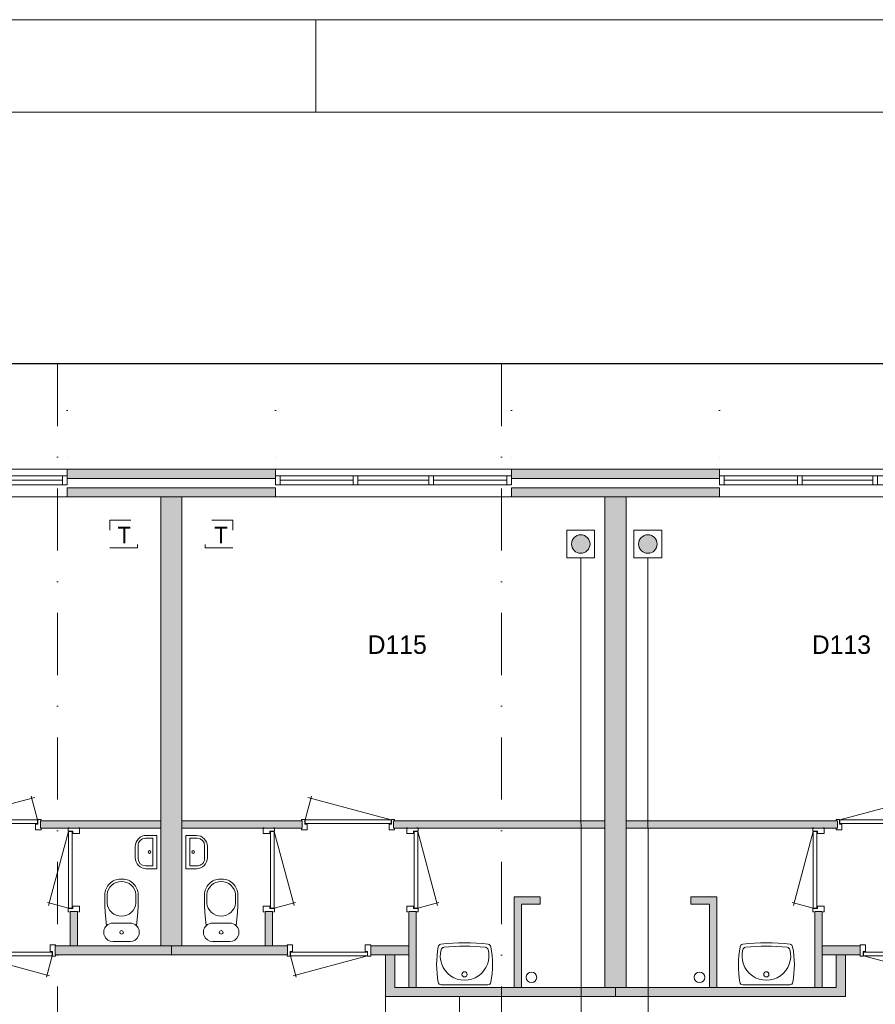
# Model space of a CAD drawing. Header units: millimetres. Extents: x 0 to 84100, y 0 to 59400.
# Tile 26 of 36: x 17900 to 27148, y 48759 to 59400. Entities that reach past the tile are written whole.
import ezdxf
from ezdxf.enums import TextEntityAlignment as Align
from ezdxf.xclip import XClip

# ---------------------------------------------------------------- set-up
doc = ezdxf.new("R2010")
doc.units = ezdxf.units.MM
doc.header["$PDMODE"] = 3
doc.header["$PDSIZE"] = 1
for name, pattern in [('DGN1', [504.6, 0, -504.6]), ('DGN2', [672.8, 336.4, -336.4]), ('DGN4', [1345.6, 672.8, -336.4, 0, -336.4])]:
    doc.linetypes.add(name, pattern=pattern)
for name, color, linetype in [('16', 7, 'Continuous'), ('17', 7, 'Continuous'), ('29', 7, 'Continuous'), ('30', 7, 'Continuous'), ('32', 7, 'Continuous'), ('33', 7, 'Continuous'), ('40', 7, 'Continuous'), ('48', 7, 'Continuous'), ('56', 7, 'Continuous'), ('58', 7, 'Continuous'), ('62', 7, 'Continuous'), ('KADER', 7, 'Continuous'), ('TRAP', 7, 'Continuous')]:
    doc.layers.add(name, color=color, linetype=linetype)
doc.styles.add('dgn001', font='dgn001.shx')
doc.styles.add('dgn003', font='dgn003.shx')
doc.styles.get("Standard").update_dxf_attribs({"font": 'arial.ttf'})
doc.dimstyles.get("Standard").update_dxf_attribs({"dimtxt": 0.18, "dimasz": 0.18, "dimexe": 0.18, "dimexo": 0.0625, "dimgap": 0.09, "dimtad": 0, "dimtih": 1, "dimtoh": 1, "dimdec": 4, "dimzin": 0, "dimdsep": 46, "dimtxsty": 'Standard', "dimcen": 0.09, "dimadec": 0, "dimazin": 0, "dimtfac": 1, "dimtdec": 4, "dimtofl": 0, "dimtmove": 0, "dimatfit": 3, "dimfxl": 1, "dimtolj": 1, "dimtzin": 0, "dimarcsym": 0})

# ---------------------------------------------------------------- blocks, each defined once
blk = doc.blocks.new('AnonymousCell47')
at = {"layer": 'TRAP', "color": 1, "linetype": 'DGN2', "lineweight": 0, "flags": 128}
blk.add_lwpolyline([(-150, -139), (150, -139), (150, 161), (-150, 161), (-150, -139)], dxfattribs=at)
at = {"layer": 'TRAP', "color": 1, "linetype": 'DGN2', "lineweight": 0, "style": 'dgn001'}
blk.add_text('T', height=180, dxfattribs=at).set_placement((-68, -90))
blk = doc.blocks.new('EAD034')
at = {"layer": '29'}
h = blk.add_hatch(color=3, dxfattribs=at)
edge = h.paths.add_edge_path()
edge.add_arc((0, 0), 100, 0, 360)
at = {"layer": '29', "color": 3, "linetype": 'Continuous', "lineweight": 0}
blk.add_circle((0, 0), 100, dxfattribs=at)
blk = doc.blocks.new('AnonymousCell68')
at = {"layer": '29', "color": 1, "linetype": 'Continuous', "lineweight": 0, "flags": 128}
blk.add_lwpolyline([(184, 240), (-116, 240), (-116, -60), (184, -60), (184, 240)], dxfattribs=at)
at = {"color": 1, "linetype": 'Continuous', "lineweight": 0}
blk.add_blockref('EAD034', (34, 90), dxfattribs=at)
blk = doc.blocks.new('AnonymousCell69')
at = {"layer": 'TRAP', "color": 1, "linetype": 'DGN2', "lineweight": 0, "flags": 128}
blk.add_lwpolyline([(150, -139), (-150, -139), (-150, 161), (150, 161), (150, -139)], dxfattribs=at)
at = {"layer": 'TRAP', "color": 1, "linetype": 'DGN2', "lineweight": 0, "style": 'dgn001'}
blk.add_text('T', height=180, dxfattribs=at).set_placement((-52, -90))
blk = doc.blocks.new('EAD035')
at = {"layer": '29'}
h = blk.add_hatch(color=3, dxfattribs=at)
edge = h.paths.add_edge_path()
edge.add_arc((0, 0), 100, 0, 360)
at = {"layer": '29', "color": 3, "linetype": 'Continuous', "lineweight": 0}
blk.add_circle((0, 0), 100, dxfattribs=at)
blk = doc.blocks.new('AnonymousCell72')
at = {"layer": '29', "color": 1, "linetype": 'Continuous', "lineweight": 0, "flags": 128}
blk.add_lwpolyline([(-184, 240), (116, 240), (116, -60), (-184, -60), (-184, 240)], dxfattribs=at)
at = {"color": 1, "linetype": 'Continuous', "lineweight": 0}
blk.add_blockref('EAD035', (-34, 90), dxfattribs=at)
blk = doc.blocks.new('930L0926')
at = {"layer": '33', "color": 1, "linetype": 'Continuous', "lineweight": 0}
for p, q in [((38, 98), (936.31, 338.7)), ((968, 98), (899.56, 353.44))]:
    blk.add_line(p, q, dxfattribs=at)
at = {"layer": '33', "color": 92, "linetype": 'Continuous', "lineweight": 13, "true_color": 0x00e100, "flags": 128}
for points in [[(0, 90), (0, 101), (35, 101), (35, 51), (60, 51), (60, -11), (0, -11), (0, 0)], [(1006, 90), (1006, 101), (971, 101), (971, 51), (946, 51), (946, -11), (1006, -11), (1006, 0)]]:
    blk.add_lwpolyline(points, dxfattribs=at)
at = {"layer": '33', "color": 2, "linetype": 'Continuous', "lineweight": 13, "true_color": 0xf0f000, "flags": 128}
blk.add_lwpolyline([(968, 98), (38, 98), (38, 58), (968, 58), (968, 98)], dxfattribs=at)
blk = doc.blocks.new('CLOS0225')
at = {"layer": '40', "color": 7, "linetype": 'Continuous', "lineweight": 0}
for p, q in [((-1, 670), (1, 670)), ((-155, 528), (-155, 436)), ((155, 528), (155, 436)), ((-92, 220), (92, 220))]:
    blk.add_line(p, q, dxfattribs=at)
at = {"layer": '40', "color": 7, "linetype": 'Continuous', "lineweight": 0, "flags": 128}
for points in [[(-176, 338), (-162, 192), (-162, 192, 0.674333), (-92, 20), (-92, 20), (92, 20), (92, 20, 0.674333), (162, 192), (162, 192), (176, 338), (176, 338, 0.023285), (180, 431), (180, 431), (180, 525), (180, 525, 0.414214), (10, 695), (10, 695), (-10, 695), (-10, 695, 0.414214), (-180, 525), (-180, 525), (-180, 431), (-180, 431, 0.023285), (-176, 338)], [(-162, 192, -0.194504), (-92, 220)], [(92, 220, -0.194504), (162, 192)]]:
    blk.add_lwpolyline(points, format="xyb", dxfattribs=at)
at = {"layer": '40', "color": 7, "linetype": 'Continuous', "lineweight": 0}
blk.add_circle((0, 120), 20, dxfattribs=at)
for centre, start, end in [((0, 514), 4.9259, 175.0741), ((0, 450), 184.9263, 355.0736)]:
    blk.add_arc(centre, 156, start, end, dxfattribs=at)
blk = doc.blocks.new('830R1077')
at = {"layer": '33', "color": 1, "linetype": 'Continuous', "lineweight": 0}
for p, q in [((-108, 868), (-322.82, 66.28)), ((-108, 38), (-336.87, 99.32))]:
    blk.add_line(p, q, dxfattribs=at)
at = {"layer": '33', "color": 92, "linetype": 'Continuous', "lineweight": 13, "true_color": 0x00e100, "flags": 128}
for points in [[(-100, 906), (-111, 906), (-111, 871), (-61, 871), (-61, 846), (11, 846), (11, 906), (0, 906)], [(-100, 0), (-111, 0), (-111, 35), (-61, 35), (-61, 60), (11, 60), (11, 0), (0, 0)]]:
    blk.add_lwpolyline(points, dxfattribs=at)
at = {"layer": '33', "color": 2, "linetype": 'Continuous', "lineweight": 13, "true_color": 0xf0f000, "flags": 128}
blk.add_lwpolyline([(-108, 868), (-108, 38), (-68, 38), (-68, 868), (-108, 868)], dxfattribs=at)
blk = doc.blocks.new('830R1078')
at = {"layer": '33', "color": 1, "linetype": 'Continuous', "lineweight": 0}
for p, q in [((108, 868), (322.82, 66.28)), ((108, 38), (336.87, 99.32))]:
    blk.add_line(p, q, dxfattribs=at)
at = {"layer": '33', "color": 92, "linetype": 'Continuous', "lineweight": 13, "true_color": 0x00e100, "flags": 128}
for points in [[(100, 906), (111, 906), (111, 871), (61, 871), (61, 846), (-11, 846), (-11, 906), (0, 906)], [(100, 0), (111, 0), (111, 35), (61, 35), (61, 60), (-11, 60), (-11, 0), (0, 0)]]:
    blk.add_lwpolyline(points, dxfattribs=at)
at = {"layer": '33', "color": 2, "linetype": 'Continuous', "lineweight": 13, "true_color": 0xf0f000, "flags": 128}
blk.add_lwpolyline([(108, 868), (108, 38), (68, 38), (68, 868), (108, 868)], dxfattribs=at)
blk = doc.blocks.new('930L0927')
at = {"layer": '33', "color": 1, "linetype": 'Continuous', "lineweight": 0}
for p, q in [((-968, 98), (-899.56, 353.44)), ((-38, 98), (-936.31, 338.7))]:
    blk.add_line(p, q, dxfattribs=at)
at = {"layer": '33', "color": 92, "linetype": 'Continuous', "lineweight": 13, "true_color": 0x00e100, "flags": 128}
for points in [[(-1006, 90), (-1006, 101), (-971, 101), (-971, 51), (-946, 51), (-946, -11), (-1006, -11), (-1006, 0)], [(0, 90), (0, 101), (-35, 101), (-35, 51), (-60, 51), (-60, -11), (0, -11), (0, 0)]]:
    blk.add_lwpolyline(points, dxfattribs=at)
at = {"layer": '33', "color": 2, "linetype": 'Continuous', "lineweight": 13, "true_color": 0xf0f000, "flags": 128}
blk.add_lwpolyline([(-968, 98), (-38, 98), (-38, 58), (-968, 58), (-968, 98)], dxfattribs=at)
blk = doc.blocks.new('830R1079')
at = {"layer": '33', "color": 1, "linetype": 'Continuous', "lineweight": 0}
for p, q in [((108, 868), (322.82, 66.28)), ((108, 38), (336.87, 99.32))]:
    blk.add_line(p, q, dxfattribs=at)
at = {"layer": '33', "color": 92, "linetype": 'Continuous', "lineweight": 13, "true_color": 0x00e100, "flags": 128}
for points in [[(100, 906), (111, 906), (111, 871), (61, 871), (61, 846), (-11, 846), (-11, 906), (0, 906)], [(100, 0), (111, 0), (111, 35), (61, 35), (61, 60), (-11, 60), (-11, 0), (0, 0)]]:
    blk.add_lwpolyline(points, dxfattribs=at)
at = {"layer": '33', "color": 2, "linetype": 'Continuous', "lineweight": 13, "true_color": 0xf0f000, "flags": 128}
blk.add_lwpolyline([(108, 868), (108, 38), (68, 38), (68, 868), (108, 868)], dxfattribs=at)
blk = doc.blocks.new('CLOS0226')
at = {"layer": '40', "color": 7, "linetype": 'Continuous', "lineweight": 0}
for p, q in [((1, 670), (-1, 670)), ((-155, 528), (-155, 436)), ((155, 528), (155, 436)), ((92, 220), (-93, 220))]:
    blk.add_line(p, q, dxfattribs=at)
at = {"layer": '40', "color": 7, "linetype": 'Continuous', "lineweight": 0, "flags": 128}
for points in [[(176, 338), (162, 192), (162, 192, -0.674333), (92, 20), (92, 20), (-93, 20), (-93, 20, -0.674333), (-162, 192), (-162, 192), (-176, 338), (-176, 338, -0.023285), (-180, 431), (-180, 431), (-180, 525), (-180, 525, -0.414214), (-10, 695), (-10, 695), (10, 695), (10, 695, -0.414214), (180, 525), (180, 525), (180, 431), (180, 431, -0.023285), (176, 338)], [(-155, 528, -0.917521), (155, 528)], [(155, 437, -0.917514), (-155, 437)]]:
    blk.add_lwpolyline(points, format="xyb", dxfattribs=at)
at = {"layer": '40', "color": 7, "linetype": 'Continuous', "lineweight": 0}
blk.add_circle((0, 120), 20, dxfattribs=at)
for centre, start, end in [((-93, 120), 90, 134.0273), ((92, 120), 45.9727, 90)]:
    blk.add_arc(centre, 100, start, end, dxfattribs=at)
blk = doc.blocks.new('FT0125')
at = {"layer": '40', "color": 7, "linetype": 'Continuous', "lineweight": 0}
for p, q in [((-65, 149), (-144, 149)), ((-65, -149), (-65, 149)), ((-20, -180), (-20, 180)), ((-135, -180), (-20, -180))]:
    blk.add_line(p, q, dxfattribs=at)
at = {"layer": '40', "color": 7, "linetype": 'Continuous', "lineweight": 0, "flags": 128}
for points in [[(-255, 60, -0.414214), (-135, 180)], [(-224, 69, -0.414214), (-144, 149)]]:
    blk.add_lwpolyline(points, format="xyb", dxfattribs=at)
for points in [[(-20, 180), (-135, 180)], [(-255, 60), (-255, -60)], [(-224, 69), (-224, -69)], [(-144, -149), (-65, -149)]]:
    blk.add_lwpolyline(points, dxfattribs=at)
at = {"layer": '40', "color": 7, "linetype": 'Continuous', "lineweight": 0}
blk.add_circle((-101, 1), 15.1, dxfattribs=at)
for centre, radius in [((-135, -60), 120), ((-144, -69), 80)]:
    blk.add_arc(centre, radius, 180, 270, dxfattribs=at)
blk = doc.blocks.new('830R1080')
at = {"layer": '33', "color": 1, "linetype": 'Continuous', "lineweight": 0}
for p, q in [((-868, -108), (-66.28, -322.82)), ((-38, -108), (-99.32, -336.87))]:
    blk.add_line(p, q, dxfattribs=at)
at = {"layer": '33', "color": 92, "linetype": 'Continuous', "lineweight": 13, "true_color": 0x00e100, "flags": 128}
for points in [[(-906, -100), (-906, -111), (-871, -111), (-871, -61), (-846, -61), (-846, 11), (-906, 11), (-906, 0)], [(0, -100), (0, -111), (-35, -111), (-35, -61), (-60, -61), (-60, 11), (0, 11), (0, 0)]]:
    blk.add_lwpolyline(points, dxfattribs=at)
at = {"layer": '33', "color": 2, "linetype": 'Continuous', "lineweight": 13, "true_color": 0xf0f000, "flags": 128}
blk.add_lwpolyline([(-868, -108), (-38, -108), (-38, -68), (-868, -68), (-868, -108)], dxfattribs=at)
blk = doc.blocks.new('FT0126')
at = {"layer": '40', "color": 7, "linetype": 'Continuous', "lineweight": 0}
for p, q in [((20, -180), (20, 180)), ((65, -149), (65, 149)), ((65, 149), (144, 149)), ((135, -180), (20, -180))]:
    blk.add_line(p, q, dxfattribs=at)
at = {"layer": '40', "color": 7, "linetype": 'Continuous', "lineweight": 0, "flags": 128}
for points in [[(20, 180), (135, 180)], [(224, 69), (224, -69)], [(255, 60), (255, -60)], [(144, -149), (65, -149)]]:
    blk.add_lwpolyline(points, dxfattribs=at)
for points in [[(255, -60, -0.414214), (135, -180)], [(224, -69, -0.414214), (144, -149)]]:
    blk.add_lwpolyline(points, format="xyb", dxfattribs=at)
at = {"layer": '40', "color": 7, "linetype": 'Continuous', "lineweight": 0}
blk.add_circle((101, 1), 15.1, dxfattribs=at)
for centre, radius in [((135, 60), 120), ((144, 69), 80)]:
    blk.add_arc(centre, radius, 0, 90, dxfattribs=at)
blk = doc.blocks.new('WT0127')
at = {"layer": '40', "color": 7, "linetype": 'Continuous', "lineweight": 0}
blk.add_line((253, 20), (-253, 20), dxfattribs=at)
blk.add_circle((0, 133), 28.1, dxfattribs=at)
for centre, radius, start, end in [((766, 236), 1068, 169.4486, 190.2017), ((-252, 426), 33, 96.8575, 169.6545), ((0, -1669), 2144, 83.1425, 96.8575), ((0, -1707), 2144, 83.9582, 96.0418), ((252, 426), 33, 10.3455, 83.1425), ((-766, 236), 1068, 349.7983, 10.5514), ((0, 332), 263, 164.8667, 15.1333), ((-222, 392), 33, 96.0418, 164.8667), ((222, 392), 33, 15.1333, 83.9582), ((-253, 53), 33, 190.0027, 270), ((253, 53), 33, 270, 349.9973)]:
    blk.add_arc(centre, radius, start, end, dxfattribs=at)
blk = doc.blocks.new('830R1084')
at = {"layer": '33', "color": 1, "linetype": 'Continuous', "lineweight": 0}
for p, q in [((38, -108), (99.32, -336.87)), ((868, -108), (66.28, -322.82))]:
    blk.add_line(p, q, dxfattribs=at)
at = {"layer": '33', "color": 92, "linetype": 'Continuous', "lineweight": 13, "true_color": 0x00e100, "flags": 128}
for points in [[(0, -100), (0, -111), (35, -111), (35, -61), (60, -61), (60, 11), (0, 11), (0, 0)], [(906, -100), (906, -111), (871, -111), (871, -61), (846, -61), (846, 11), (906, 11), (906, 0)]]:
    blk.add_lwpolyline(points, dxfattribs=at)
at = {"layer": '33', "color": 2, "linetype": 'Continuous', "lineweight": 13, "true_color": 0xf0f000, "flags": 128}
blk.add_lwpolyline([(868, -108), (38, -108), (38, -68), (868, -68), (868, -108)], dxfattribs=at)
blk = doc.blocks.new('830R1088')
at = {"layer": '33', "color": 1, "linetype": 'Continuous', "lineweight": 0}
for p, q in [((-108, 868), (-322.82, 66.28)), ((-108, 38), (-336.87, 99.32))]:
    blk.add_line(p, q, dxfattribs=at)
at = {"layer": '33', "color": 92, "linetype": 'Continuous', "lineweight": 13, "true_color": 0x00e100, "flags": 128}
for points in [[(-100, 906), (-111, 906), (-111, 871), (-61, 871), (-61, 846), (11, 846), (11, 906), (0, 906)], [(-100, 0), (-111, 0), (-111, 35), (-61, 35), (-61, 60), (11, 60), (11, 0), (0, 0)]]:
    blk.add_lwpolyline(points, dxfattribs=at)
at = {"layer": '33', "color": 2, "linetype": 'Continuous', "lineweight": 13, "true_color": 0xf0f000, "flags": 128}
blk.add_lwpolyline([(-108, 868), (-108, 38), (-68, 38), (-68, 868), (-108, 868)], dxfattribs=at)
blk = doc.blocks.new('930L0930')
at = {"layer": '33', "color": 1, "linetype": 'Continuous', "lineweight": 0}
for p, q in [((38, 98), (936.31, 338.7)), ((968, 98), (899.56, 353.44))]:
    blk.add_line(p, q, dxfattribs=at)
at = {"layer": '33', "color": 92, "linetype": 'Continuous', "lineweight": 13, "true_color": 0x00e100, "flags": 128}
for points in [[(0, 90), (0, 101), (35, 101), (35, 51), (60, 51), (60, -11), (0, -11), (0, 0)], [(1006, 90), (1006, 101), (971, 101), (971, 51), (946, 51), (946, -11), (1006, -11), (1006, 0)]]:
    blk.add_lwpolyline(points, dxfattribs=at)
at = {"layer": '33', "color": 2, "linetype": 'Continuous', "lineweight": 13, "true_color": 0xf0f000, "flags": 128}
blk.add_lwpolyline([(968, 98), (38, 98), (38, 58), (968, 58), (968, 98)], dxfattribs=at)
blk = doc.blocks.new('WT0129')
at = {"layer": '40', "color": 7, "linetype": 'Continuous', "lineweight": 0}
blk.add_line((-253, 20), (253, 20), dxfattribs=at)
at = {"layer": '40', "color": 7, "linetype": 'Continuous', "lineweight": 0, "flags": 128}
for points in [[(-286, 47, -0.090801), (-284, 432)], [(-284, 432, -0.328769), (-256, 459)], [(-256, 459, -0.059915), (256, 459)], [(-226, 425, -0.052773), (226, 425)], [(256, 459, -0.328769), (284, 432)], [(284, 432, -0.090801), (286, 47)], [(254, 401, -1.30637), (-254, 401)], [(-254, 401, -0.309671), (-226, 425)], [(226, 425, -0.309671), (254, 401)], [(-253, 20, -0.363957), (-286, 47)], [(286, 47, -0.363957), (253, 20)]]:
    blk.add_lwpolyline(points, format="xyb", dxfattribs=at)
at = {"layer": '40', "color": 7, "linetype": 'Continuous', "lineweight": 0}
blk.add_circle((0, 133), 28.1, dxfattribs=at)
blk = doc.blocks.new('830R1090')
at = {"layer": '33', "color": 1, "linetype": 'Continuous', "lineweight": 0}
for p, q in [((-868, -108), (-66.28, -322.82)), ((-38, -108), (-99.32, -336.87))]:
    blk.add_line(p, q, dxfattribs=at)
at = {"layer": '33', "color": 92, "linetype": 'Continuous', "lineweight": 13, "true_color": 0x00e100, "flags": 128}
for points in [[(-906, -100), (-906, -111), (-871, -111), (-871, -61), (-846, -61), (-846, 11), (-906, 11), (-906, 0)], [(0, -100), (0, -111), (-35, -111), (-35, -61), (-60, -61), (-60, 11), (0, 11), (0, 0)]]:
    blk.add_lwpolyline(points, dxfattribs=at)
at = {"layer": '33', "color": 2, "linetype": 'Continuous', "lineweight": 13, "true_color": 0xf0f000, "flags": 128}
blk.add_lwpolyline([(-868, -108), (-38, -108), (-38, -68), (-868, -68), (-868, -108)], dxfattribs=at)
blk = doc.blocks.new('A1')
at = {"layer": 'KADER', "color": 1, "linetype": 'Continuous', "lineweight": 0}
for p, q in [((84100, 59400), (0, 59400)), ((21100, 58400), (21100, 59400))]:
    blk.add_line(p, q, dxfattribs=at)
at = {"layer": 'KADER', "color": 5, "linetype": 'Continuous', "lineweight": 0, "flags": 128}
blk.add_lwpolyline([(1000, 1000), (83100, 1000), (83100, 58400), (1000, 58400), (1000, 1000)], dxfattribs=at)
blk = doc.blocks.new('_DotSmall')
at = {"color": 0, "linetype": 'ByBlock', "const_width": 0.5}
blk.add_lwpolyline([(-0.0625, 0, 1), (0.0625, 0, 1)], format="xyb", close=True, dxfattribs=at)
blk = doc.blocks.new('*D18479')
at = {"layer": '58', "color": 3, "linetype": 'Continuous', "lineweight": 0, "transparency": 16777216}
blk.add_line((13955, 52684), (11405, 52684), dxfattribs=at)
at = {"layer": 'Defpoints', "color": 0, "linetype": 'Continuous', "transparency": 16777216}
for p in [(11405, 52684), (11405, 50684), (13955, 50684)]:
    blk.add_point(p, dxfattribs=at)
at = {"layer": '58', "color": 3, "linetype": 'Continuous', "lineweight": 0, "transparency": 16777216, "xscale": 1080, "yscale": 1080, "zscale": 1080, "rotation": 180}
blk.add_blockref('_DotSmall', (11405, 52684), dxfattribs=at)
at = {"layer": '58', "color": 3, "linetype": 'Continuous', "lineweight": 0, "transparency": 16777216, "xscale": 1080, "yscale": 1080, "zscale": 1080}
blk.add_blockref('_DotSmall', (13955, 52684), dxfattribs=at)
at = {"layer": '58', "color": 3, "linetype": 'Continuous', "lineweight": 0, "transparency": 16777216, "insert": (12680, 52887), "char_height": 200, "attachment_point": 5, "style": 'dgn003'}
blk.add_mtext('\\A1;2550', dxfattribs=at)
blk = doc.blocks.new('*D18480')
at = {"layer": '58', "color": 3, "linetype": 'Continuous', "lineweight": 0, "transparency": 16777216}
blk.add_line((16205, 52684), (13955, 52684), dxfattribs=at)
at = {"layer": 'Defpoints', "color": 0, "linetype": 'Continuous', "transparency": 16777216}
for p in [(13955, 52684), (13955, 50684), (16205, 50684)]:
    blk.add_point(p, dxfattribs=at)
at = {"layer": '58', "color": 3, "linetype": 'Continuous', "lineweight": 0, "transparency": 16777216, "xscale": 1080, "yscale": 1080, "zscale": 1080, "rotation": 180}
blk.add_blockref('_DotSmall', (13955, 52684), dxfattribs=at)
at = {"layer": '58', "color": 3, "linetype": 'Continuous', "lineweight": 0, "transparency": 16777216, "xscale": 1080, "yscale": 1080, "zscale": 1080}
blk.add_blockref('_DotSmall', (16205, 52684), dxfattribs=at)
at = {"layer": '58', "color": 3, "linetype": 'Continuous', "lineweight": 0, "transparency": 16777216, "insert": (15080, 52887), "char_height": 200, "attachment_point": 5, "style": 'dgn003'}
blk.add_mtext('\\A1;2250', dxfattribs=at)
blk = doc.blocks.new('*D18481')
at = {"layer": '58', "color": 3, "linetype": 'Continuous', "lineweight": 0, "transparency": 16777216}
blk.add_line((16205, 52684), (18755, 52684), dxfattribs=at)
at = {"layer": 'Defpoints', "color": 0, "linetype": 'Continuous', "transparency": 16777216}
for p in [(18755, 52684), (16205, 50684), (18755, 50684)]:
    blk.add_point(p, dxfattribs=at)
at = {"layer": '58', "color": 3, "linetype": 'Continuous', "lineweight": 0, "transparency": 16777216, "xscale": 1080, "yscale": 1080, "zscale": 1080, "rotation": 180}
blk.add_blockref('_DotSmall', (16205, 52684), dxfattribs=at)
at = {"layer": '58', "color": 3, "linetype": 'Continuous', "lineweight": 0, "transparency": 16777216, "xscale": 1080, "yscale": 1080, "zscale": 1080}
blk.add_blockref('_DotSmall', (18755, 52684), dxfattribs=at)
at = {"layer": '58', "color": 3, "linetype": 'Continuous', "lineweight": 0, "transparency": 16777216, "insert": (17480, 52887), "char_height": 200, "attachment_point": 5, "style": 'dgn003'}
blk.add_mtext('\\A1;2550', dxfattribs=at)
blk = doc.blocks.new('*D18482')
at = {"layer": '58', "color": 3, "linetype": 'Continuous', "lineweight": 0, "transparency": 16777216}
blk.add_line((21005, 52684), (23555, 52684), dxfattribs=at)
at = {"layer": 'Defpoints', "color": 0, "linetype": 'Continuous', "transparency": 16777216}
for p in [(23555, 52684), (21005, 50684), (23555, 50684)]:
    blk.add_point(p, dxfattribs=at)
at = {"layer": '58', "color": 3, "linetype": 'Continuous', "lineweight": 0, "transparency": 16777216, "xscale": 1080, "yscale": 1080, "zscale": 1080, "rotation": 180}
blk.add_blockref('_DotSmall', (21005, 52684), dxfattribs=at)
at = {"layer": '58', "color": 3, "linetype": 'Continuous', "lineweight": 0, "transparency": 16777216, "xscale": 1080, "yscale": 1080, "zscale": 1080}
blk.add_blockref('_DotSmall', (23555, 52684), dxfattribs=at)
at = {"layer": '58', "color": 3, "linetype": 'Continuous', "lineweight": 0, "transparency": 16777216, "insert": (22280, 52887), "char_height": 200, "attachment_point": 5, "style": 'dgn003'}
blk.add_mtext('\\A1;2550', dxfattribs=at)
blk = doc.blocks.new('*D18483')
at = {"layer": '58', "color": 3, "linetype": 'Continuous', "lineweight": 0, "transparency": 16777216}
blk.add_line((21005, 52684), (18755, 52684), dxfattribs=at)
at = {"layer": 'Defpoints', "color": 0, "linetype": 'Continuous', "transparency": 16777216}
for p in [(18755, 52684), (18755, 50684), (21005, 50684)]:
    blk.add_point(p, dxfattribs=at)
at = {"layer": '58', "color": 3, "linetype": 'Continuous', "lineweight": 0, "transparency": 16777216, "xscale": 1080, "yscale": 1080, "zscale": 1080, "rotation": 180}
blk.add_blockref('_DotSmall', (18755, 52684), dxfattribs=at)
at = {"layer": '58', "color": 3, "linetype": 'Continuous', "lineweight": 0, "transparency": 16777216, "xscale": 1080, "yscale": 1080, "zscale": 1080}
blk.add_blockref('_DotSmall', (21005, 52684), dxfattribs=at)
at = {"layer": '58', "color": 3, "linetype": 'Continuous', "lineweight": 0, "transparency": 16777216, "insert": (19880, 52887), "char_height": 200, "attachment_point": 5, "style": 'dgn003'}
blk.add_mtext('\\A1;2250', dxfattribs=at)
blk = doc.blocks.new('AnonymousCell111')
at = {"color": 1, "linetype": 'Continuous', "lineweight": 0}
blk.add_blockref('A1', (-42050, -29700), dxfattribs=at)
blk = doc.blocks.new('50E03_329_B01 - Default')
at = {"layer": '16'}
for points in [[(16204.76, 50584.49), (13954.76, 50584.49), (13954.76, 50684.49), (16204.76, 50684.49)], [(21004.76, 50584.49), (18754.76, 50584.49), (18754.76, 50684.49), (21004.76, 50684.49)]]:
    blk.add_hatch(color=7, dxfattribs=at).paths.add_polyline_path(points)
at = {"layer": '62'}
for color, points in [(9, [(16204.76, 50384.49), (13954.76, 50384.49), (13954.76, 50484.49), (16204.76, 50484.49)]), (9, [(21004.76, 50384.49), (18754.76, 50384.49), (18754.76, 50484.49), (21004.76, 50484.49)]), (9, [(14964.76, 50384.49), (15194.76, 50384.49), (15194.76, 45534.49), (14964.76, 45534.49)]), (9, [(19764.76, 50384.49), (19994.76, 50384.49), (19994.76, 45084.49), (19764.76, 45084.49)]), (9, [(13664.76, 46804.49), (14964.76, 46804.49), (14964.76, 46884.49), (13664.76, 46884.49)]), (9, [(16494.76, 46804.49), (15194.76, 46804.49), (15194.76, 46884.49), (16494.76, 46884.49)]), (9, [(19764.76, 46804.49), (17479.76, 46804.49), (17479.76, 46884.49), (19764.76, 46884.49)]), (9, [(19994.76, 46804.49), (22279.76, 46804.49), (22279.76, 46884.49), (19994.76, 46884.49)]), (9, [(19064.76, 45984.49), (19064.76, 46064.49), (18784.76, 46064.49), (18784.76, 45084.49), (18864.76, 45084.49), (18864.76, 45984.49)]), (9, [(20694.76, 45984.49), (20694.76, 46064.49), (20974.76, 46064.49), (20974.76, 45084.49), (20894.76, 45084.49), (20894.76, 45984.49)]), (9, [(13984.76, 45904.49), (14064.76, 45904.49), (14064.76, 45534.49), (13984.76, 45534.49)]), (9, [(16174.76, 45904.49), (16094.76, 45904.49), (16094.76, 45534.49), (16174.76, 45534.49)]), (9, [(17724.76, 45904.49), (17644.76, 45904.49), (17644.76, 45084.49), (17724.76, 45084.49)]), (9, [(22034.76, 45904.49), (22114.76, 45904.49), (22114.76, 45084.49), (22034.76, 45084.49)]), (7, [(13824.76, 45534.49), (15079.76, 45534.49), (15079.76, 45434.49), (13824.76, 45434.49)]), (7, [(16334.76, 45534.49), (15079.76, 45534.49), (15079.76, 45434.49), (16334.76, 45434.49)]), (7, [(17644.76, 45534.49), (17234.76, 45534.49), (17234.76, 45434.49), (17644.76, 45434.49)]), (7, [(22114.76, 45534.49), (22524.76, 45534.49), (22524.76, 45434.49), (22114.76, 45434.49)]), (7, [(19879.76, 44984.49), (19879.76, 45084.49), (17494.76, 45084.49), (17494.76, 45434.49), (17394.76, 45434.49), (17394.76, 44984.49)]), (7, [(19879.76, 44984.49), (19879.76, 45084.49), (22264.76, 45084.49), (22264.76, 45434.49), (22364.76, 45434.49), (22364.76, 44984.49)])]:
    blk.add_hatch(color=color, dxfattribs=at).paths.add_polyline_path(points)
at = {"layer": '16', "color": 92, "linetype": 'Continuous', "lineweight": 0, "true_color": 0x00e100, "flags": 128}
for points in [[(16204.76, 50584.49), (13954.76, 50584.49), (13954.76, 50684.49), (16204.76, 50684.49), (16204.76, 50584.49)], [(21004.76, 50584.49), (18754.76, 50584.49), (18754.76, 50684.49), (21004.76, 50684.49), (21004.76, 50584.49)], [(16204.76, 50384.49), (13954.76, 50384.49), (13954.76, 50484.49), (16204.76, 50484.49), (16204.76, 50384.49)], [(21004.76, 50384.49), (18754.76, 50384.49), (18754.76, 50484.49), (21004.76, 50484.49), (21004.76, 50384.49)], [(14964.76, 46804.49), (13664.76, 46804.49), (13664.76, 46884.49), (14964.76, 46884.49), (14964.76, 46804.49)], [(15194.76, 46804.49), (16494.76, 46804.49), (16494.76, 46884.49), (15194.76, 46884.49), (15194.76, 46804.49)], [(17479.76, 46804.49), (19764.76, 46804.49), (19764.76, 46884.49), (17479.76, 46884.49), (17479.76, 46804.49)], [(22279.76, 46804.49), (19994.76, 46804.49), (19994.76, 46884.49), (22279.76, 46884.49), (22279.76, 46804.49)], [(18864.76, 45084.49), (18864.76, 45984.49), (19064.76, 45984.49), (19064.76, 46064.49), (18784.76, 46064.49), (18784.76, 45084.49), (18864.76, 45084.49)], [(20894.76, 45084.49), (20894.76, 45984.49), (20694.76, 45984.49), (20694.76, 46064.49), (20974.76, 46064.49), (20974.76, 45084.49), (20894.76, 45084.49)], [(13984.76, 45534.49), (14064.76, 45534.49), (14064.76, 45904.49), (13984.76, 45904.49), (13984.76, 45534.49)], [(16174.76, 45534.49), (16094.76, 45534.49), (16094.76, 45904.49), (16174.76, 45904.49), (16174.76, 45534.49)], [(17724.76, 45084.49), (17644.76, 45084.49), (17644.76, 45904.49), (17724.76, 45904.49), (17724.76, 45084.49)], [(22034.76, 45084.49), (22114.76, 45084.49), (22114.76, 45904.49), (22034.76, 45904.49), (22034.76, 45084.49)], [(13824.76, 45434.49), (15079.76, 45434.49), (15079.76, 45534.49), (13824.76, 45534.49), (13824.76, 45434.49)], [(16334.76, 45434.49), (15079.76, 45434.49), (15079.76, 45534.49), (16334.76, 45534.49), (16334.76, 45434.49)], [(17644.76, 45434.49), (17234.76, 45434.49), (17234.76, 45534.49), (17644.76, 45534.49), (17644.76, 45434.49)], [(22114.76, 45434.49), (22524.76, 45434.49), (22524.76, 45534.49), (22114.76, 45534.49), (22114.76, 45434.49)], [(19879.76, 44984.49), (17394.76, 44984.49), (17394.76, 45434.49), (17494.76, 45434.49), (17494.76, 45084.49), (19879.76, 45084.49), (19879.76, 44984.49)], [(19879.76, 44984.49), (22364.76, 44984.49), (22364.76, 45434.49), (22264.76, 45434.49), (22264.76, 45084.49), (19879.76, 45084.49), (19879.76, 44984.49)]]:
    blk.add_lwpolyline(points, dxfattribs=at)
at = {"layer": '16', "color": 7, "linetype": 'Continuous', "lineweight": 0, "flags": 128}
for points in [[(16204.76, 50584.49), (13954.76, 50584.49), (13954.76, 50684.49), (16204.76, 50684.49), (16204.76, 50584.49)], [(21004.76, 50584.49), (18754.76, 50584.49), (18754.76, 50684.49), (21004.76, 50684.49), (21004.76, 50584.49)]]:
    blk.add_lwpolyline(points, dxfattribs=at)
at = {"layer": '17', "color": 92, "linetype": 'Continuous', "lineweight": 0, "true_color": 0x00e100, "flags": 128}
for points in [[(15194.76, 45534.49), (14964.76, 45534.49), (14964.76, 50384.49), (15194.76, 50384.49), (15194.76, 45534.49)], [(19994.76, 45084.49), (19764.76, 45084.49), (19764.76, 50384.49), (19994.76, 50384.49), (19994.76, 45084.49)]]:
    blk.add_lwpolyline(points, dxfattribs=at)
at = {"layer": '30', "color": 3, "linetype": 'Continuous', "lineweight": 0}
for p, q in [((11404.76, 50684.49), (13954.76, 50684.49)), ((18754.76, 50684.49), (16204.76, 50684.49)), ((21004.76, 50684.49), (23554.76, 50684.49)), ((11404.76, 50384.49), (13954.76, 50384.49)), ((18754.76, 50384.49), (16204.76, 50384.49)), ((21004.76, 50384.49), (23554.76, 50384.49))]:
    blk.add_line(p, q, dxfattribs=at)
at = {"layer": '32', "color": 3, "linetype": 'Continuous', "lineweight": 0}
for p, q in [((11454.76, 50614.49), (13954.76, 50614.49)), ((13113.1, 50564.49), (13904.76, 50564.49)), ((18704.76, 50614.49), (16204.76, 50614.49)), ((17046.42, 50564.49), (16254.76, 50564.49)), ((17863.09, 50564.49), (17096.42, 50564.49)), ((18704.76, 50564.49), (17913.09, 50564.49)), ((18704.76, 50514.49), (18704.76, 50614.49)), ((21054.76, 50614.49), (23554.76, 50614.49)), ((21054.76, 50514.49), (21054.76, 50614.49)), ((21054.76, 50564.49), (21846.43, 50564.49)), ((21896.43, 50564.49), (22663.1, 50564.49)), ((13904.76, 50514.49), (11454.76, 50514.49)), ((16254.76, 50514.49), (18704.76, 50514.49)), ((23504.76, 50514.49), (21054.76, 50514.49))]:
    blk.add_line(p, q, dxfattribs=at)
at = {"layer": '32', "color": 3, "linetype": 'Continuous', "lineweight": 0, "flags": 128}
for points in [[(13904.76, 50614.49), (13954.76, 50614.49), (13954.76, 50514.49), (13904.76, 50514.49), (13904.76, 50614.49)], [(16254.76, 50614.49), (16204.76, 50614.49), (16204.76, 50514.49), (16254.76, 50514.49), (16254.76, 50614.49)], [(17096.42, 50614.49), (17046.42, 50614.49), (17046.42, 50514.49), (17096.42, 50514.49), (17096.42, 50614.49)], [(17913.09, 50614.49), (17863.09, 50614.49), (17863.09, 50514.49), (17913.09, 50514.49), (17913.09, 50614.49)], [(18754.76, 50614.49), (18704.76, 50614.49), (18704.76, 50514.49), (18754.76, 50514.49), (18754.76, 50614.49)], [(21004.76, 50614.49), (21054.76, 50614.49), (21054.76, 50514.49), (21004.76, 50514.49), (21004.76, 50614.49)], [(21846.43, 50614.49), (21896.43, 50614.49), (21896.43, 50514.49), (21846.43, 50514.49), (21846.43, 50614.49)], [(22663.1, 50614.49), (22713.1, 50614.49), (22713.1, 50514.49), (22663.1, 50514.49), (22663.1, 50614.49)]]:
    blk.add_lwpolyline(points, dxfattribs=at)
at = {"layer": '40', "color": 3, "linetype": 'Continuous', "lineweight": 0}
for centre in [(18971.52, 45193.09), (20788, 45193.09)]:
    blk.add_circle(centre, 57.46, dxfattribs=at)
at = {"layer": '56', "color": 3, "linetype": 'DGN4', "lineweight": 0}
for p, q in [((13849.76, 55989.76), (13849.76, 547.85)), ((18649.76, 55989.76), (18649.76, 547.85))]:
    blk.add_line(p, q, dxfattribs=at)
at = {"layer": '58', "color": 3, "linetype": 'DGN1', "lineweight": 0}
for p, q in [((13954.76, 52684.49), (13954.76, 50684.49)), ((16204.76, 52684.49), (16204.76, 50684.49)), ((18754.76, 52684.49), (18754.76, 50684.49)), ((21004.76, 52684.49), (21004.76, 50684.49))]:
    blk.add_line(p, q, dxfattribs=at)
at = {"layer": '62', "color": 9, "linetype": 'Continuous', "lineweight": 0, "flags": 128}
for points in [[(16204.76, 50384.49), (13954.76, 50384.49), (13954.76, 50484.49), (16204.76, 50484.49), (16204.76, 50384.49)], [(21004.76, 50384.49), (18754.76, 50384.49), (18754.76, 50484.49), (21004.76, 50484.49), (21004.76, 50384.49)], [(14964.76, 50384.49), (15194.76, 50384.49), (15194.76, 45534.49), (14964.76, 45534.49), (14964.76, 50384.49)], [(19764.76, 50384.49), (19994.76, 50384.49), (19994.76, 45084.49), (19764.76, 45084.49), (19764.76, 50384.49)], [(13664.76, 46804.49), (14964.76, 46804.49), (14964.76, 46884.49), (13664.76, 46884.49), (13664.76, 46804.49)], [(16494.76, 46804.49), (15194.76, 46804.49), (15194.76, 46884.49), (16494.76, 46884.49), (16494.76, 46804.49)], [(19764.76, 46804.49), (17479.76, 46804.49), (17479.76, 46884.49), (19764.76, 46884.49), (19764.76, 46804.49)], [(19994.76, 46804.49), (22279.76, 46804.49), (22279.76, 46884.49), (19994.76, 46884.49), (19994.76, 46804.49)], [(19064.76, 45984.49), (19064.76, 46064.49), (18784.76, 46064.49), (18784.76, 45084.49), (18864.76, 45084.49), (18864.76, 45984.49), (19064.76, 45984.49)], [(20694.76, 45984.49), (20694.76, 46064.49), (20974.76, 46064.49), (20974.76, 45084.49), (20894.76, 45084.49), (20894.76, 45984.49), (20694.76, 45984.49)], [(13984.76, 45904.49), (14064.76, 45904.49), (14064.76, 45534.49), (13984.76, 45534.49), (13984.76, 45904.49)], [(16174.76, 45904.49), (16094.76, 45904.49), (16094.76, 45534.49), (16174.76, 45534.49), (16174.76, 45904.49)], [(17724.76, 45904.49), (17644.76, 45904.49), (17644.76, 45084.49), (17724.76, 45084.49), (17724.76, 45904.49)], [(22034.76, 45904.49), (22114.76, 45904.49), (22114.76, 45084.49), (22034.76, 45084.49), (22034.76, 45904.49)]]:
    blk.add_lwpolyline(points, dxfattribs=at)
at = {"layer": '62', "color": 7, "linetype": 'Continuous', "lineweight": 0, "flags": 128}
for points in [[(13824.76, 45534.49), (15079.76, 45534.49), (15079.76, 45434.49), (13824.76, 45434.49), (13824.76, 45534.49)], [(16334.76, 45534.49), (15079.76, 45534.49), (15079.76, 45434.49), (16334.76, 45434.49), (16334.76, 45534.49)], [(17644.76, 45534.49), (17234.76, 45534.49), (17234.76, 45434.49), (17644.76, 45434.49), (17644.76, 45534.49)], [(22114.76, 45534.49), (22524.76, 45534.49), (22524.76, 45434.49), (22114.76, 45434.49), (22114.76, 45534.49)], [(19879.76, 44984.49), (19879.76, 45084.49), (17494.76, 45084.49), (17494.76, 45434.49), (17394.76, 45434.49), (17394.76, 44984.49), (19879.76, 44984.49)], [(19879.76, 44984.49), (19879.76, 45084.49), (22264.76, 45084.49), (22264.76, 45434.49), (22364.76, 45434.49), (22364.76, 44984.49), (19879.76, 44984.49)]]:
    blk.add_lwpolyline(points, dxfattribs=at)
at = {"color": 7, "linetype": 'Continuous', "lineweight": 0}
for name, p in [('A1', (-8492.96, -3060.21)), ('930L0926', (12666.53, 46798.52)), ('930L0927', (17492.99, 46798.52)), ('930L0930', (22266.53, 46798.52)), ('830R1077', (14076.36, 45901.4)), ('FT0125', (14944.33, 46546.53)), ('FT0126', (15215.19, 46546.53)), ('830R1079', (16083.16, 45901.4)), ('830R1078', (17634.58, 45901.41)), ('830R1088', (22124.94, 45901.41)), ('CLOS0225', (14541.25, 45559.39)), ('CLOS0226', (15618.27, 45559.39)), ('WT0127', (18248.9, 45092.35)), ('WT0129', (21510.62, 45092.35)), ('830R1080', (13829.47, 45532.59)), ('830R1084', (16330.05, 45532.59)), ('830R1090', (23429.47, 45532.59))]:
    blk.add_blockref(name, p, dxfattribs=at)
at = {"layer": '48', "color": 7, "linetype": 'Continuous', "lineweight": 0, "style": 'dgn003'}
for s, p in [('D115', (17520.83, 48788.7)), ('D113', (22321.74, 48788.7))]:
    blk.add_text(s, height=200, dxfattribs=at).set_placement(p, align=Align.MIDDLE_CENTER)
at = {"layer": '58', "color": 3, "linetype": 'Continuous', "lineweight": 0}
for base, p1, p2, picture, middle in [((11404.76, 52684.49), (13954.76, 50684.49), (11404.76, 50684.49), '*D18479', (12679.76, 52886.6)), ((13954.76, 52684.49), (16204.76, 50684.49), (13954.76, 50684.49), '*D18480', (15079.76, 52886.6)), ((18754.76, 52684.49), (16204.76, 50684.49), (18754.76, 50684.49), '*D18481', (17479.76, 52886.6)), ((18754.76, 52684.49), (21004.76, 50684.49), (18754.76, 50684.49), '*D18483', (19879.76, 52886.6)), ((23554.76, 52684.49), (21004.76, 50684.49), (23554.76, 50684.49), '*D18482', (22279.76, 52886.6))]:
    dim = blk.add_linear_dim(base=base, p1=p1, p2=p2, dimstyle='Standard', override={"dimscale": 1, "dimtxt": 200, "dimasz": 1080, "dimexe": 0, "dimexo": 0, "dimgap": 100, "dimtad": 1, "dimjust": 0, "dimtih": 0, "dimtoh": 0, "dimdec": 0, "dimlfac": 1, "dimzin": 11, "dimdsep": 46, "dimlunit": 2, "dimpost": '<>', "dimtxsty": 'dgn003', "dimblk1": 'DotSmall', "dimblk2": 'DotSmall', "dimsah": 1, "dimcen": 0, "dimse1": 1, "dimse2": 1, "dimclrd": 3, "dimclre": 3, "dimclrt": 3, "dimtol": 0, "dimtix": 1, "dimtofl": 1, "dimatfit": 3, "dimfrac": 1, "dimtolj": 1, "dimlwd": 0, "dimlwe": 0}, dxfattribs=at)
    dim.commit()
    dim.dimension.update_dxf_attribs({"geometry": picture, "text_midpoint": middle})

msp = doc.modelspace()

# ---------------------------------------------------------------- linework, layer by layer
at = {"layer": '29', "color": 1, "linetype": 'Continuous', "lineweight": 0, "flags": 128}
for points in [[(24689.28, 53582.99), (24692.86, 47741.84), (22404.32, 47741.84), (22404.32, 48491.84)], [(23964.08, 53582.99), (23967.66, 47841.84), (22504.32, 47841.84), (22504.32, 48491.84)], [(21854.32, 48841.84), (21854.32, 48491.84), (22654.32, 48491.84), (22654.32, 48841.84), (21854.32, 48841.84)]]:
    msp.add_lwpolyline(points, dxfattribs=at)

# ---------------------------------------------------------------- block references
at = {"color": 1, "linetype": 'Continuous', "lineweight": 0}
for name, p in [('AnonymousCell111', (42050, 29700)), ('AnonymousCell47', (19024.32, 53830.84)), ('AnonymousCell69', (20054.32, 53830.84)), ('AnonymousCell68', (23930.08, 53642.99)), ('AnonymousCell72', (24723.28, 53642.99))]:
    msp.add_blockref(name, p, dxfattribs=at)
ref = msp.add_blockref('50E03_329_B01 - Default', (4459.56, 3857.35))
XClip(ref).set_block_clipping_path([(-3195.19, 3614.84), (51845.11, 51823.2)])

doc.saveas('drawing.dxf')
